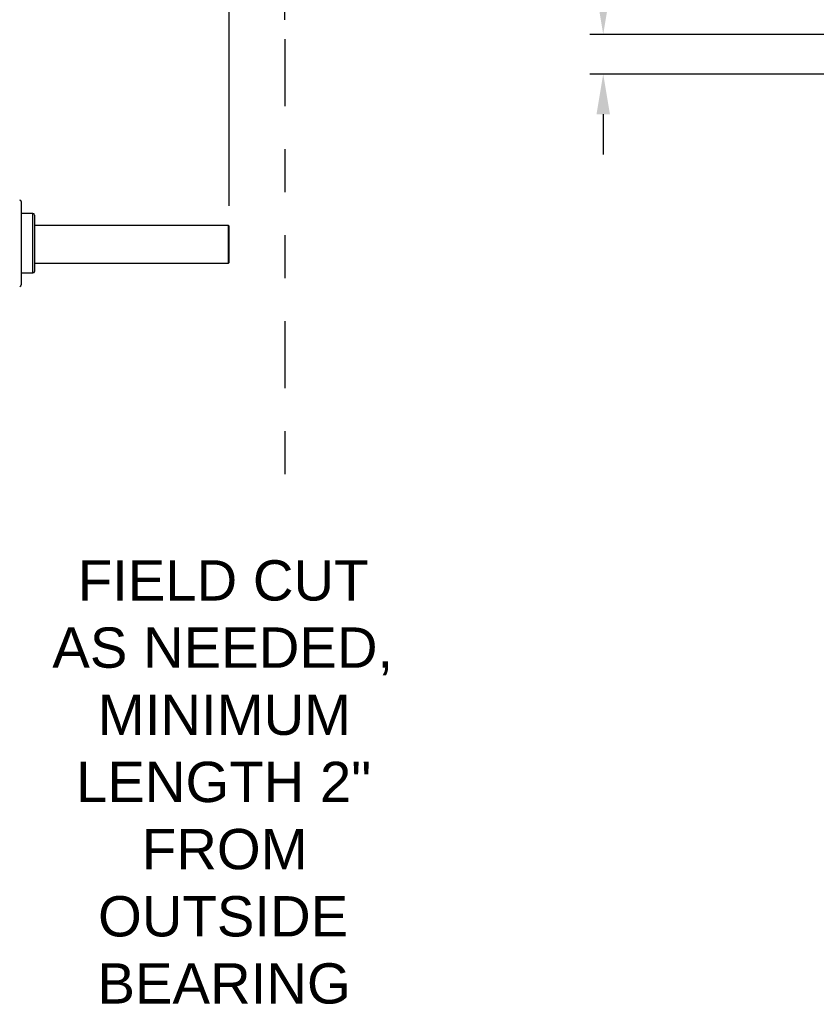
# Model space of a CAD drawing. Header units: inches. Extents: x 170 to 312, y 215 to 248.
# Tile 246 of 256: x 231.86 to 233.72, y 242.41 to 244.7. Entities that reach past the tile are written whole.
import ezdxf

# ---------------------------------------------------------------- set-up
doc = ezdxf.new("R2010")
doc.units = ezdxf.units.IN
doc.header["$LTSCALE"] = 0.25
doc.header["$MEASUREMENT"] = 0
doc.linetypes.add('PHANTOM2', pattern=[1.25, 0.625, -0.125, 0.125, -0.125, 0.125, -0.125])
for name, color, linetype in [('ANNOTATIONS', 1, 'Continuous'), ('HIDDEN', 6, 'PHANTOM2'), ('STANDARD MOTOR LH', 7, 'Continuous')]:
    doc.layers.add(name, color=color, linetype=linetype)
doc.styles.add('ARIAL', font='arial.ttf', dxfattribs={"height": 0.09375})
doc.dimstyles.new('STANDARD$0', dxfattribs={"dimtxt": 0.09375, "dimasz": 0.09375, "dimexe": 0.03125, "dimexo": 0.046875, "dimgap": 0.09, "dimtad": 0, "dimtih": 1, "dimtoh": 1, "dimdec": 4, "dimzin": 0, "dimdsep": 46, "dimtxsty": 'ARIAL', "dimcen": 0.09, "dimadec": 0, "dimazin": 0, "dimtfac": 1, "dimtdec": 4, "dimtofl": 0, "dimtmove": 0, "dimatfit": 1, "dimfxl": 1, "dimtolj": 1, "dimtzin": 0, "dimarcsym": 0})

# ---------------------------------------------------------------- blocks, each defined once
blk = doc.blocks.new('*D77')
at = {"layer": 'ANNOTATIONS', "color": 0, "lineweight": -2, "transparency": 16777216}
for p, q in [((233.2226, 244.7597), (233.2226, 244.8534)), ((233.2226, 244.8534), (233.3164, 244.8534)), ((234.2784, 244.6659), (233.1914, 244.6659)), ((235.058, 244.5736), (233.1914, 244.5736)), ((233.2226, 244.4799), (233.2226, 244.3861))]:
    blk.add_line(p, q, dxfattribs=at)
at = {"layer": 'ANNOTATIONS', "color": 0, "transparency": 16777216}
for points in [[(233.207, 244.7597), (233.2383, 244.7597), (233.2226, 244.6659)], [(233.207, 244.4799), (233.2383, 244.4799), (233.2226, 244.5736)]]:
    blk.add_solid(points, dxfattribs=at)
at = {"layer": 'defpoints', "color": 0, "transparency": 16777216}
for p in [(234.3253, 244.6659), (233.2226, 244.5736), (235.1049, 244.5736)]:
    blk.add_point(p, dxfattribs=at)
at = {"layer": 'ANNOTATIONS', "color": 0, "transparency": 16777216, "insert": (233.5651, 244.8534), "char_height": 0.09375, "attachment_point": 5, "style": 'ARIAL'}
blk.add_mtext('\\A1;1 1/2"', dxfattribs=at)
blk = doc.blocks.new('*D78')
at = {"layer": 'ANNOTATIONS', "color": 0, "lineweight": -2, "transparency": 16777216}
for p, q in [((231.2585, 243.2737), (231.2585, 244.8409)), ((232.3521, 244.2667), (232.3521, 244.8409)), ((231.3522, 244.8096), (231.5202, 244.8096)), ((232.2584, 244.8096), (232.0904, 244.8096))]:
    blk.add_line(p, q, dxfattribs=at)
at = {"layer": 'ANNOTATIONS', "color": 0, "transparency": 16777216}
for points in [[(231.3522, 244.8252), (231.3522, 244.794), (231.2585, 244.8096)], [(232.2584, 244.8252), (232.2584, 244.794), (232.3521, 244.8096)]]:
    blk.add_solid(points, dxfattribs=at)
at = {"layer": 'defpoints', "color": 0, "transparency": 16777216}
for p in [(231.2585, 244.8096), (232.3521, 244.2198), (231.2585, 243.2268)]:
    blk.add_point(p, dxfattribs=at)
at = {"layer": 'ANNOTATIONS', "color": 0, "transparency": 16777216, "insert": (231.8053, 244.8096), "char_height": 0.09375, "attachment_point": 5, "style": 'ARIAL'}
blk.add_mtext('\\A1;17 3/8"', dxfattribs=at)
blk = doc.blocks.new('*D91')
at = {"layer": 'ANNOTATIONS', "color": 0, "lineweight": -2, "transparency": 16777216}
for p, q in [((231.2585, 243.2737), (231.2585, 245.2746)), ((232.4819, 244.7), (232.4819, 245.2746)), ((231.3522, 245.2433), (231.6891, 245.2433)), ((232.3881, 245.2433), (232.0513, 245.2433))]:
    blk.add_line(p, q, dxfattribs=at)
at = {"layer": 'ANNOTATIONS', "color": 0, "transparency": 16777216}
for points in [[(231.3522, 245.2589), (231.3522, 245.2277), (231.2585, 245.2433)], [(232.3881, 245.2589), (232.3881, 245.2277), (232.4819, 245.2433)]]:
    blk.add_solid(points, dxfattribs=at)
at = {"layer": 'defpoints', "color": 0, "transparency": 16777216}
for p in [(232.4819, 245.2433), (232.4819, 244.6531), (231.2585, 243.2268)]:
    blk.add_point(p, dxfattribs=at)
at = {"layer": 'ANNOTATIONS', "color": 0, "transparency": 16777216, "insert": (231.8702, 245.2433), "char_height": 0.09375, "attachment_point": 5, "style": 'ARIAL'}
blk.add_mtext('\\A1;20"', dxfattribs=at)

msp = doc.modelspace()

# ---------------------------------------------------------------- linework, layer by layer
at = {"layer": 'HIDDEN'}
msp.add_line((232.48187, 244.6549), (232.48187, 243.62421), dxfattribs=at)
at = {"layer": 'STANDARD MOTOR LH'}
for p, q in [((231.86856, 244.27667), (231.86856, 244.08323)), ((231.89574, 244.24917), (231.86856, 244.24917)), ((231.89574, 244.11073), (231.89574, 244.24917)), ((231.89949, 244.24542), (231.89949, 244.11448)), ((231.89949, 244.22182), (232.35016, 244.22182)), ((232.35016, 244.22182), (232.35016, 244.13308)), ((232.35211, 244.21985), (232.35016, 244.22182)), ((232.35211, 244.13503), (232.35211, 244.21985)), ((232.35016, 244.13308), (231.89949, 244.13308)), ((232.35211, 244.13503), (232.35016, 244.13308)), ((231.86856, 244.11073), (231.89574, 244.11073))]:
    msp.add_line(p, q, dxfattribs=at)
for centre, start, end in [((231.86481, 244.27667), 0, 90), ((231.89574, 244.24542), 0, 90), ((231.89574, 244.11448), 270, 0), ((231.86481, 244.08323), 270, 0)]:
    msp.add_arc(centre, 0.00375, start, end, dxfattribs=at)

# ---------------------------------------------------------------- texts
at = {"layer": 'ANNOTATIONS', "insert": (231.91525, 243.44234), "char_height": 0.09375, "width": 0.8325753, "attachment_point": 1, "style": 'ARIAL'}
msp.add_mtext('\\pi0.08461;FIELD CUT \\P\\pi0.02546;AS NEEDED, \\P\\pi0.13149;MINIMUM \\P\\pi0.08068;LENGTH 2" \\P\\pi0.23384;FROM \\P\\pi0.1319;OUTSIDE \\P\\pi0.13043;BEARING', dxfattribs=at)

# ---------------------------------------------------------------- dimensions: what is measured, and where the dimension line sits
at = {"layer": 'ANNOTATIONS'}
for base, p1, p2, angle, text, picture, middle in [((232.48187, 245.24332), (231.2585, 243.22683), (232.48187, 244.6531), 180, '20"', '*D91', (231.87018, 245.24332)), ((233.22265, 244.57365), (234.32526, 244.66592), (235.10491, 244.57365), 90, '1 1/2"', '*D77', (233.56509, 244.85342))]:
    dim = msp.add_linear_dim(base=base, p1=p1, p2=p2, angle=angle, text=text, dimstyle='STANDARD$0', dxfattribs=at)
    dim.commit()
    dim.dimension.update_dxf_attribs({"geometry": picture, "text_midpoint": middle, "dimtype": 160})
dim = msp.add_linear_dim(base=(231.2585, 244.80961), p1=(232.35211, 244.21985), p2=(231.2585, 243.22683), text='17 3/8"', dimstyle='STANDARD$0', dxfattribs=at)
dim.commit()
dim.dimension.update_dxf_attribs({"geometry": '*D78', "text_midpoint": (231.8053, 244.80961), "dimtype": 160})

doc.saveas('drawing.dxf')
